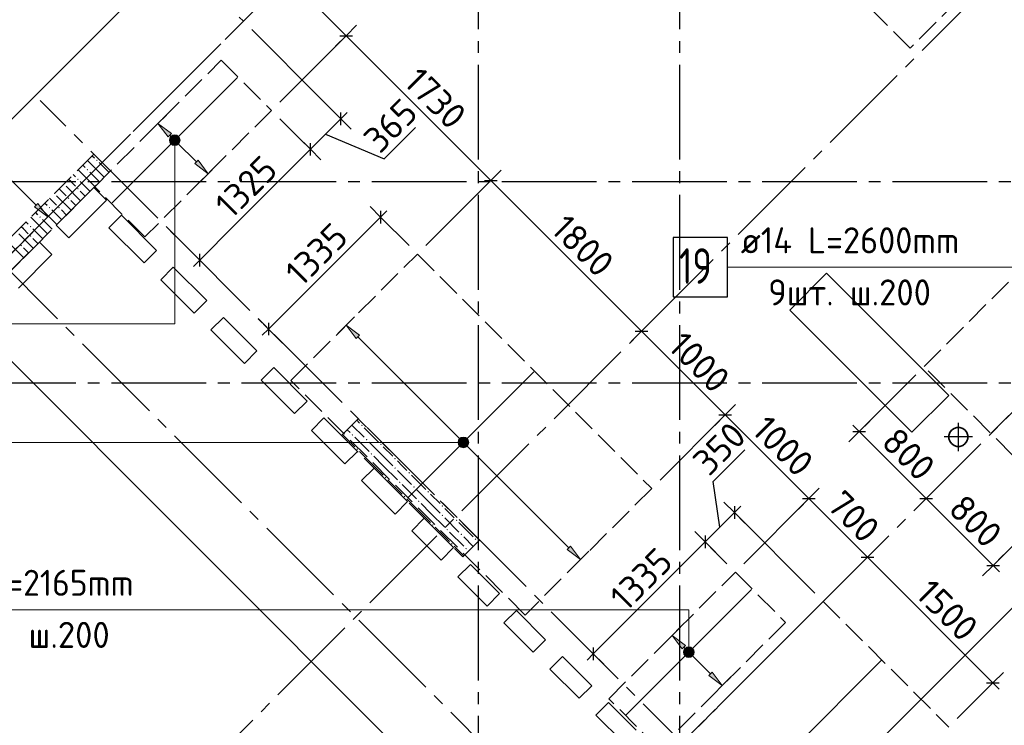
# Model space of a CAD drawing. Header units: millimetres. Extents: x 40580 to 1930067, y -240640 to 81020.
# Tile 254 of 256: x 769898 to 778219, y -225848 to -219888. Entities that reach past the tile are written whole.
import ezdxf

# ---------------------------------------------------------------- set-up
doc = ezdxf.new("R2010")
doc.units = ezdxf.units.MM
for name, pattern in [('______2', [270, 200, -70]), ('______5', [1100, 800, -100, 100, -100]), ('CENTER', [2, 1.25, -0.25, 0.25, -0.25])]:
    doc.linetypes.add(name, pattern=pattern)
for name, color, linetype, lineweight in [('Standard', 7, 'Continuous', 25), ('ДОП Верх по У', 7, 'Continuous', 25), ('ЖБ Перекрытие верхний уровень', 7, 'Continuous', 35), ('ОСИ', 7, 'CENTER', 15), ('Позиционная метка номер позиции', 7, 'Continuous', 13), ('Примечания', 7, 'Continuous', 13)]:
    doc.layers.add(name, color=color, linetype=linetype, lineweight=lineweight)
doc.layers.add('ЖБ Пилон', color=7, linetype='______2', lineweight=13, true_color=0xa0a0a0)
doc.styles.add('ISOCPEUR', font='isocpeur.ttf')

msp = doc.modelspace()

# ---------------------------------------------------------------- hatches: boundary and pattern name
at = {"layer": 'ДОП Верх по У', "linetype": 'Continuous', "lineweight": 13, "transparency": 33554687}
for points in [[(771151.6, -220877.5), (771066.8, -220764.4), (771179.9, -220849.2)], [(772742.7, -222581.6), (772657.8, -222468.5), (772771, -222553.3)], [(775496.2, -225202), (775411.4, -225088.9), (775524.5, -225173.8)]]:
    msp.add_hatch(color=7, dxfattribs=at).paths.add_polyline_path(points, flags=16)
for points in [[(771172.1, -220896.3), (771198.6, -220869.8), (771181.7, -220879.3)], [(771198.6, -220869.8), (771172.1, -220896.3), (771172.1, -220915.4)], [(771198.6, -220869.8), (771172.1, -220915.4), (771217.7, -220869.8)], [(771217.7, -220869.8), (771172.1, -220915.4), (771181.7, -220932.3)], [(771217.7, -220869.8), (771181.7, -220932.3), (771234.7, -220879.3)], [(771234.7, -220879.3), (771181.7, -220932.3), (771198.6, -220941.9)], [(771234.7, -220879.3), (771198.6, -220941.9), (771244.2, -220896.3)], [(771244.2, -220896.3), (771198.6, -220941.9), (771217.7, -220941.9)], [(771244.2, -220896.3), (771217.7, -220941.9), (771244.2, -220915.4)], [(771244.2, -220915.4), (771217.7, -220941.9), (771234.7, -220932.3)], [(771377.9, -221103.8), (771491, -221188.7), (771406.2, -221075.5)], [(770022.5, -221469.2), (770135.7, -221554.1), (770050.8, -221440.9)], [(773611.7, -223448.9), (773638.2, -223422.3), (773621.3, -223431.9)], [(773638.2, -223422.3), (773611.7, -223448.9), (773611.7, -223467.9)], [(773638.2, -223422.3), (773611.7, -223467.9), (773657.3, -223422.3)], [(773657.3, -223422.3), (773611.7, -223467.9), (773621.3, -223484.9)], [(773657.3, -223422.3), (773621.3, -223484.9), (773674.3, -223431.9)], [(773674.3, -223431.9), (773621.3, -223484.9), (773638.2, -223494.5)], [(773674.3, -223431.9), (773638.2, -223494.5), (773683.8, -223448.9)], [(773683.8, -223448.9), (773638.2, -223494.5), (773657.3, -223494.5)], [(773683.8, -223448.9), (773657.3, -223494.5), (773683.8, -223467.9)], [(773683.8, -223467.9), (773657.3, -223494.5), (773674.3, -223484.9)], [(774524.6, -224363.5), (774637.7, -224448.3), (774552.9, -224335.2)], [(775722.5, -225428.3), (775835.6, -225513.2), (775750.8, -225400)]]:
    msp.add_hatch(color=7, dxfattribs=at).paths.add_polyline_path(points)
at = {"layer": 'ЖБ Пилон', "linetype": 'Continuous', "lineweight": -3, "transparency": 33554687}
for points in [[(770463.7, -221155.5), (770470.2, -221149), (770476.7, -221155.5), (770470.2, -221162)], [(770543.7, -221075.5), (770550.2, -221069), (770556.7, -221075.5), (770550.2, -221082)], [(770383.7, -221235.5), (770390.2, -221229), (770396.7, -221235.5), (770390.2, -221242)], [(770274.8, -221273.6), (770276.7, -221275.5), (770270.2, -221282), (770268.3, -221280.1)], [(770383.7, -221315.5), (770390.2, -221309), (770396.7, -221315.5), (770390.2, -221322)], [(770194.8, -221353.6), (770196.7, -221355.5), (770190.2, -221362), (770188.3, -221360.1)], [(770303.7, -221395.5), (770310.2, -221389), (770316.7, -221395.5), (770310.2, -221402)], [(770143.7, -221475.5), (770150.2, -221469), (770156.7, -221475.5), (770150.2, -221482)], [(770223.7, -221475.5), (770230.2, -221469), (770236.7, -221475.5), (770230.2, -221482)], [(770063.7, -221555.5), (770070.2, -221549), (770076.7, -221555.5), (770070.2, -221562)], [(769983.7, -221635.5), (769990.2, -221629), (769996.7, -221635.5), (769990.2, -221642)], [(769983.7, -221715.5), (769990.2, -221709), (769996.7, -221715.5), (769990.2, -221722)], [(769903.7, -221795.5), (769910.2, -221789), (769916.7, -221795.5), (769910.2, -221802)], [(772783.7, -223315.5), (772790.2, -223309), (772796.7, -223315.5), (772790.2, -223322)], [(772703.7, -223395.5), (772710.2, -223389), (772716.7, -223395.5), (772710.2, -223402)], [(772823.7, -223435.5), (772830.2, -223429), (772836.7, -223435.5), (772830.2, -223442)], [(772943.7, -223475.5), (772950.2, -223469), (772956.7, -223475.5), (772950.2, -223482)], [(772743.7, -223515.5), (772750.2, -223509), (772756.7, -223515.5), (772750.2, -223522)], [(772863.7, -223555.5), (772870.2, -223549), (772876.7, -223555.5), (772870.2, -223562)], [(773063.7, -223595.5), (773070.2, -223589), (773076.7, -223595.5), (773070.2, -223602)], [(773063.7, -223675.5), (773070.2, -223669), (773076.7, -223675.5), (773070.2, -223682)], [(773183.7, -223715.5), (773190.2, -223709), (773196.7, -223715.5), (773190.2, -223722)], [(772983.7, -223755.5), (772990.2, -223749), (772996.7, -223755.5), (772990.2, -223762)], [(773103.7, -223795.5), (773110.2, -223789), (773116.7, -223795.5), (773110.2, -223802)], [(773223.7, -223835.5), (773230.2, -223829), (773236.7, -223835.5), (773230.2, -223842)], [(773343.7, -223875.5), (773350.2, -223869), (773356.7, -223875.5), (773350.2, -223882)], [(773143.7, -223915.5), (773150.2, -223909), (773156.7, -223915.5), (773150.2, -223922)], [(773263.7, -223955.5), (773270.2, -223949), (773276.7, -223955.5), (773270.2, -223962)], [(773463.7, -223995.5), (773470.2, -223989), (773476.7, -223995.5), (773470.2, -224002)], [(773463.7, -224075.5), (773470.2, -224069), (773476.7, -224075.5), (773470.2, -224082)], [(773583.7, -224115.5), (773590.2, -224109), (773596.7, -224115.5), (773590.2, -224122)], [(773383.7, -224155.5), (773390.2, -224149), (773396.7, -224155.5), (773390.2, -224162)], [(773503.7, -224195.5), (773510.2, -224189), (773516.7, -224195.5), (773510.2, -224202)], [(773623.7, -224235.5), (773630.2, -224229), (773636.7, -224235.5), (773630.2, -224242)], [(773543.7, -224315.5), (773550.2, -224309), (773556.7, -224315.5), (773550.2, -224322)], [(773743.7, -224275.5), (773750.2, -224269), (773756.7, -224275.5), (773750.2, -224282)], [(773663.7, -224355.5), (773670.2, -224349), (773676.7, -224355.5), (773670.2, -224362)]]:
    msp.add_hatch(color=7, dxfattribs=at).paths.add_polyline_path(points, flags=16)
at = {"layer": 'Позиционная метка номер позиции', "linetype": 'Continuous', "lineweight": 13, "transparency": 33554687}
for points in [[(771246.9, -220883.3), (771169.5, -220883.3), (771163.2, -220905.8)], [(771246.9, -220883.3), (771163.2, -220905.8), (771253.2, -220905.8)], [(771230.7, -220867.1), (771185.7, -220867.1), (771169.5, -220883.3)], [(771230.7, -220867.1), (771169.5, -220883.3), (771246.9, -220883.3)], [(771185.7, -220867.1), (771230.7, -220867.1), (771208.2, -220860.8)], [(771253.2, -220905.8), (771163.2, -220905.8), (771169.5, -220928.3)], [(771253.2, -220905.8), (771169.5, -220928.3), (771246.9, -220928.3)], [(771246.9, -220928.3), (771169.5, -220928.3), (771185.7, -220944.5)], [(771246.9, -220928.3), (771185.7, -220944.5), (771230.7, -220944.5)], [(771230.7, -220944.5), (771185.7, -220944.5), (771208.2, -220950.8)], [(773609.1, -223480.9), (773609.1, -223435.9), (773602.8, -223458.4)], [(773625.3, -223497.1), (773625.3, -223419.7), (773609.1, -223435.9)], [(773625.3, -223497.1), (773609.1, -223435.9), (773609.1, -223480.9)], [(773647.8, -223503.4), (773647.8, -223413.4), (773625.3, -223419.7)], [(773647.8, -223503.4), (773625.3, -223419.7), (773625.3, -223497.1)], [(773670.3, -223497.1), (773670.3, -223419.7), (773647.8, -223413.4)], [(773670.3, -223497.1), (773647.8, -223413.4), (773647.8, -223503.4)], [(773686.5, -223480.9), (773686.5, -223435.9), (773670.3, -223419.7)], [(773686.5, -223480.9), (773670.3, -223419.7), (773670.3, -223497.1)], [(773686.5, -223435.9), (773686.5, -223480.9), (773692.8, -223458.4)], [(775507.8, -225230.3), (775597.8, -225230.3), (775591.5, -225207.8)], [(775507.8, -225230.3), (775591.5, -225207.8), (775514.1, -225207.8)], [(775514.1, -225207.8), (775591.5, -225207.8), (775575.3, -225191.6)], [(775514.1, -225207.8), (775575.3, -225191.6), (775530.3, -225191.6)], [(775530.3, -225191.6), (775575.3, -225191.6), (775552.8, -225185.3)], [(775514.1, -225252.8), (775597.8, -225230.3), (775507.8, -225230.3)], [(775514.1, -225252.8), (775591.5, -225252.8), (775597.8, -225230.3)], [(775530.3, -225269), (775591.5, -225252.8), (775514.1, -225252.8)], [(775530.3, -225269), (775575.3, -225269), (775591.5, -225252.8)], [(775575.3, -225269), (775530.3, -225269), (775552.8, -225275.3)]]:
    msp.add_hatch(color=7, dxfattribs=at).paths.add_polyline_path(points)

# ---------------------------------------------------------------- linework, layer by layer
at = {"layer": 'Standard', "color": 7, "linetype": 'Continuous', "lineweight": -3, "transparency": 33554687}
for p, q in [((772161.6, -219528.2), (772656.5, -220023.1)), ((772656.5, -220023.1), (773879.8, -221246.4)), ((772354.6, -220983.1), (772612.2, -220725.6)), ((772612.2, -220725.6), (772665.2, -220672.5)), ((772977.2, -221063.5), (773242.5, -220798.2)), ((772483.4, -220854.4), (772977.2, -221063.5)), ((773879.8, -221246.4), (775152.6, -222519.2)), ((772946.9, -221555.3), (772001.5, -222500.7)), ((772946.9, -221555.3), (772999.9, -221502.3)), ((771419.3, -221918.5), (771366.3, -221971.5)), ((776321.8, -226821), (780995.7, -222147)), ((772001.5, -222500.7), (771948.5, -222553.7)), ((775152.6, -222519.2), (775859.7, -223226.3)), ((775859.7, -223226.3), (776566.8, -223933.4)), ((776992.4, -223366.5), (776939.3, -223313.5)), ((776992.4, -223366.5), (777558, -223932.2)), ((775759.2, -223787.6), (776024.6, -223522.2)), ((775814.4, -224175.3), (775759.2, -223787.6)), ((776566.8, -223933.4), (777061.8, -224428.4)), ((777558, -223932.2), (778123.7, -224497.9)), ((775938.2, -224051.6), (775690.7, -224299.1)), ((775938.2, -224051.6), (775991.2, -223998.5)), ((775690.7, -224299.1), (774745.3, -225244.5)), ((777061.8, -224428.4), (778122.5, -225489.1)), ((778123.7, -224497.9), (778176.8, -224550.9)), ((774745.3, -225244.5), (774692.2, -225297.5)), ((778122.5, -225489.1), (778175.5, -225542.1))]:
    msp.add_line(p, q, dxfattribs=at)
at = {"layer": 'Standard', "color": 251, "linetype": 'Continuous', "lineweight": -3, "true_color": 0x656565, "transparency": 33554687}
for p, q in [((772656.5, -220023.1), (772744.9, -219934.8)), ((772656.5, -220023.1), (772096.3, -220583.4)), ((772656.5, -220023.1), (772568.1, -220111.5)), ((772612.2, -220725.6), (772523.8, -220637.2)), ((772612.2, -220725.6), (772700.6, -220814)), ((772354.6, -220983.1), (772266.2, -220894.7)), ((772354.6, -220983.1), (772443, -221071.5)), ((773879.8, -221246.4), (773968.2, -221158.1)), ((773879.8, -221246.4), (773329.6, -221796.6)), ((773879.8, -221246.4), (773791.4, -221334.8)), ((772946.9, -221555.3), (772858.5, -221466.9)), ((772946.9, -221555.3), (773035.3, -221643.7)), ((772946.9, -221555.3), (773188.2, -221796.6)), ((771419.3, -221918.5), (771161, -221660.1)), ((771419.3, -221918.5), (771330.9, -221830.1)), ((771419.3, -221918.5), (771507.7, -222006.9)), ((772001.5, -222500.7), (771913.1, -222412.3)), ((775152.6, -222519.2), (775241, -222430.8)), ((772001.5, -222500.7), (772089.9, -222589.1)), ((772001.5, -222500.7), (772242.8, -222742)), ((775152.6, -222519.2), (775064.2, -222607.6)), ((775152.6, -222519.2), (775152.6, -222519.2)), ((775859.7, -223226.3), (775948.1, -223137.9)), ((775859.7, -223226.3), (775309.5, -223776.5)), ((775859.7, -223226.3), (775771.3, -223314.7)), ((776992.4, -223366.5), (777080.8, -223278.1)), ((776992.4, -223366.5), (776904, -223454.9)), ((776566.8, -223933.4), (776655.2, -223845.1)), ((777558, -223932.2), (777646.4, -223843.8)), ((775938.2, -224051.6), (775849.8, -223963.2)), ((776566.8, -223933.4), (776016.7, -224483.6)), ((776566.8, -223933.4), (776478.5, -224021.8)), ((777558, -223932.2), (777469.7, -224020.6)), ((777558, -223932.2), (777558, -223932.2)), ((775938.2, -224051.6), (776026.5, -224140)), ((775938.2, -224051.6), (776617.7, -224731.1)), ((778123.7, -224497.9), (778601.2, -224020.4)), ((775690.7, -224299.1), (775602.3, -224210.7)), ((775690.7, -224299.1), (775779.1, -224387.5)), ((775690.7, -224299.1), (775875.2, -224483.6)), ((777061.8, -224428.4), (777150.2, -224340)), ((777061.8, -224428.4), (776973.4, -224516.8)), ((777061.8, -224428.4), (777061.8, -224428.4)), ((778123.7, -224497.9), (778212.1, -224409.5)), ((778123.7, -224497.9), (778035.3, -224586.3)), ((774745.3, -225244.5), (774656.9, -225156.1)), ((774745.3, -225244.5), (774833.7, -225332.9)), ((774745.3, -225244.5), (774929.8, -225429)), ((778122.5, -225489.1), (778210.9, -225400.7)), ((778122.5, -225489.1), (777819.8, -225791.8)), ((778122.5, -225489.1), (778034.1, -225577.5))]:
    msp.add_line(p, q, dxfattribs=at)
at = {"layer": 'Standard', "color": 7, "linetype": 'Continuous', "lineweight": 25, "transparency": 33554687}
for p, q in [((772603.5, -220023.1), (772709.6, -220023.1)), ((772612.2, -220778.6), (772612.2, -220672.5)), ((772354.6, -221036.2), (772354.6, -220930.1)), ((773826.8, -221246.4), (773932.9, -221246.4)), ((772946.9, -221502.3), (772946.9, -221608.3)), ((771419.3, -221971.5), (771419.3, -221865.4)), ((772001.5, -222447.7), (772001.5, -222553.7)), ((775099.6, -222519.2), (775205.7, -222519.2)), ((775806.7, -223226.3), (775912.8, -223226.3)), ((776939.3, -223366.5), (777045.4, -223366.5)), ((776513.8, -223933.4), (776619.9, -223933.4)), ((777505, -223932.2), (777611.1, -223932.2)), ((775938.2, -223998.5), (775938.2, -224104.6)), ((775690.7, -224246), (775690.7, -224352.1)), ((777008.8, -224428.4), (777114.9, -224428.4)), ((778070.7, -224497.9), (778176.8, -224497.9)), ((774745.3, -225191.4), (774745.3, -225297.5)), ((778069.4, -225489.1), (778175.5, -225489.1))]:
    msp.add_line(p, q, dxfattribs=at)
at = {"layer": 'Standard', "color": 8, "linetype": '______5', "lineweight": -3, "transparency": 33554687}
for p, q in [((777830.4, -223531.7), (777830.4, -223292.7)), ((777949.9, -223412.2), (777710.8, -223412.2))]:
    msp.add_line(p, q, dxfattribs=at)
at = {"layer": 'Standard', "color": 251, "linetype": 'Continuous', "lineweight": -3, "true_color": 0x656565, "transparency": 33554687}
for points in [[(772612.2, -220725.6), (772453.3, -220566.7), (772453.3, -220566.7), (771858.9, -219972.3)], [(772354.6, -220983.1), (772237.1, -220865.6), (772237.1, -220865.6), (772096.3, -220724.8)], [(776992.4, -223366.5), (777420, -222938.9), (777420, -222938.9), (777469.8, -222889)]]:
    msp.add_lwpolyline(points, dxfattribs=at)
at = {"layer": 'Standard', "color": 7, "linetype": 'Continuous', "lineweight": -3, "transparency": 33554687}
msp.add_lwpolyline([(771419.3, -221918.5), (771714.3, -221623.4), (771714.3, -221623.4), (772354.6, -220983.1)], dxfattribs=at)
at = {"layer": 'ДОП Верх по У', "color": 7, "linetype": 'Continuous', "lineweight": -3, "transparency": 33554687}
for p, q in [((771217.5, -219340.8), (769026.9, -221531.5)), ((771737.8, -220376.2), (770678.6, -221435.4)), ((778111.2, -223379.1), (779939.8, -221550.5)), ((774243.9, -222862.2), (773184.7, -223921.5)), ((776082.4, -224700.7), (775023.2, -225760)), ((777178.4, -225301.8), (774987.8, -227492.4))]:
    msp.add_line(p, q, dxfattribs=at)
at = {"layer": 'ДОП Верх по У', "color": 251, "linetype": 'Continuous', "lineweight": 13, "true_color": 0x494949, "transparency": 33554687}
for p, q in [((771066.8, -220764.4), (771137.5, -220693.7)), ((771066.8, -220764.4), (770996, -220835.1)), ((771066.8, -220764.4), (771179.9, -220849.2)), ((771151.6, -220877.5), (771066.8, -220764.4)), ((771066.8, -220764.4), (771066.8, -220764.4)), ((771179.9, -220849.2), (771151.6, -220877.5)), ((771165.8, -220863.4), (771187, -220884.6)), ((771234.7, -220879.3), (771234.7, -220879.3)), ((771181.7, -220932.3), (771181.7, -220932.3)), ((771229.4, -220927), (771392, -221089.7)), ((769591.2, -221009.6), (770036.7, -221455.1)), ((771406.2, -221075.5), (771377.9, -221103.8)), ((771377.9, -221103.8), (771491, -221188.7)), ((771491, -221188.7), (771406.2, -221075.5)), ((771491, -221188.7), (771561.7, -221117.9)), ((771491, -221188.7), (771420.3, -221259.4)), ((771491, -221188.7), (771491, -221188.7)), ((770050.8, -221440.9), (770022.5, -221469.2)), ((770022.5, -221469.2), (770135.7, -221554.1)), ((770135.7, -221554.1), (770050.8, -221440.9)), ((770135.7, -221554.1), (770206.4, -221483.4)), ((770135.7, -221554.1), (770064.9, -221624.8)), ((770135.7, -221554.1), (770135.7, -221554.1)), ((772657.8, -222468.5), (772728.5, -222397.7)), ((772657.8, -222468.5), (772587.1, -222539.2)), ((772657.8, -222468.5), (772771, -222553.3)), ((772742.7, -222581.6), (772657.8, -222468.5)), ((772657.8, -222468.5), (772657.8, -222468.5)), ((772771, -222553.3), (772742.7, -222581.6)), ((772756.8, -222567.4), (773626.6, -223437.2)), ((773669, -223479.6), (774538.7, -224349.3)), ((773674.3, -223431.9), (773674.3, -223431.9)), ((773621.3, -223484.9), (773621.3, -223484.9)), ((774552.9, -224335.2), (774524.6, -224363.5)), ((774524.6, -224363.5), (774637.7, -224448.3)), ((774637.7, -224448.3), (774552.9, -224335.2)), ((774637.7, -224448.3), (774708.4, -224377.6)), ((774637.7, -224448.3), (774567, -224519.1)), ((774637.7, -224448.3), (774637.7, -224448.3)), ((775411.4, -225088.9), (775482.1, -225018.2)), ((775411.4, -225088.9), (775340.7, -225159.6)), ((775411.4, -225088.9), (775524.5, -225173.8)), ((775496.2, -225202), (775411.4, -225088.9)), ((775411.4, -225088.9), (775411.4, -225088.9)), ((775524.5, -225173.8), (775496.2, -225202)), ((775510.4, -225187.9), (775531.6, -225209.1)), ((775579.3, -225203.8), (775579.3, -225203.8)), ((775526.3, -225256.8), (775526.3, -225256.8)), ((775574, -225251.5), (775736.6, -225414.2)), ((775750.8, -225400), (775722.5, -225428.3)), ((775722.5, -225428.3), (775835.6, -225513.2)), ((775835.6, -225513.2), (775750.8, -225400)), ((775835.6, -225513.2), (775906.4, -225442.5)), ((775835.6, -225513.2), (775764.9, -225583.9)), ((775835.6, -225513.2), (775835.6, -225513.2))]:
    msp.add_line(p, q, dxfattribs=at)
at = {"layer": 'ДОП Верх по У', "color": 7, "linetype": 'Continuous', "lineweight": 13, "transparency": 33554687}
for p, q in [((775972, -221978.9), (778080, -221978.9)), ((769062, -224871.8), (771126, -224871.8))]:
    msp.add_line(p, q, dxfattribs=at)
at = {"layer": 'ДОП Верх по У', "color": 7, "linetype": 'Continuous', "lineweight": 25, "transparency": 33554687}
msp.add_lwpolyline([(775420, -222228.9), (775880, -222228.9), (775880, -221728.9), (775420, -221728.9), (775420, -222228.9)], dxfattribs=at)
at = {"layer": 'ДОП Верх по У', "color": 251, "linetype": 'Continuous', "lineweight": 13, "true_color": 0x494949, "transparency": 33554687}
for centre in [(771208.2, -220905.8), (773647.8, -223458.4)]:
    msp.add_circle(centre, 37.5, dxfattribs=at)
at = {"layer": 'ЖБ Перекрытие верхний уровень', "transparency": 33554687}
for p, q in [((770206.4, -221624.8), (770524.6, -221306.6)), ((770524.6, -221306.6), (770630.6, -221412.7)), ((770630.6, -221412.7), (770312.4, -221730.9)), ((770651.8, -221646), (770757.9, -221540)), ((770757.9, -221540), (771054.9, -221837)), ((770312.4, -221730.9), (770206.4, -221624.8)), ((770948.8, -221943), (770651.8, -221646)), ((769782.1, -222049.1), (770064.9, -221766.2)), ((770064.9, -221766.2), (770171, -221872.3)), ((770171, -221872.3), (769888.2, -222155.2)), ((771054.9, -221837), (770948.8, -221943)), ((771090.3, -222084.4), (771196.3, -221978.4)), ((771196.3, -221978.4), (771479.2, -222261.2)), ((776716.7, -222029.8), (776405.5, -222340.9)), ((777749, -223062.2), (776716.7, -222029.8)), ((771373.1, -222367.3), (771090.3, -222084.4)), ((771479.2, -222261.2), (771373.1, -222367.3)), ((776405.5, -222340.9), (777437.9, -223373.3)), ((771514.5, -222508.7), (771620.6, -222402.6)), ((771620.6, -222402.6), (771903.4, -222685.5)), ((771797.4, -222791.5), (771514.5, -222508.7)), ((769676, -222621.8), (774413.7, -227359.4)), ((771903.4, -222685.5), (771797.4, -222791.5)), ((771938.8, -222933), (772044.8, -222826.9)), ((772044.8, -222826.9), (772327.7, -223109.7)), ((772221.6, -223215.8), (771938.8, -222933)), ((777437.9, -223373.3), (777749, -223062.2)), ((772327.7, -223109.7), (772221.6, -223215.8)), ((772363, -223357.2), (772469.1, -223251.2)), ((772469.1, -223251.2), (772752, -223534)), ((772645.9, -223640.1), (772363, -223357.2)), ((777758.5, -223375.6), (777750.7, -223399.6)), ((777773.3, -223355.2), (777758.5, -223375.6)), ((777793.7, -223340.3), (777773.3, -223355.2)), ((777817.7, -223332.5), (777793.7, -223340.3)), ((777843, -223332.5), (777817.7, -223332.5)), ((777867, -223340.3), (777843, -223332.5)), ((777887.4, -223355.2), (777867, -223340.3)), ((777902.2, -223375.6), (777887.4, -223355.2)), ((777910, -223399.6), (777902.2, -223375.6)), ((777750.7, -223399.6), (777750.7, -223424.8)), ((777750.7, -223424.8), (777758.5, -223448.8)), ((777758.5, -223448.8), (777773.3, -223469.2)), ((777773.3, -223469.2), (777793.7, -223484.1)), ((777867, -223484.1), (777887.4, -223469.2)), ((777887.4, -223469.2), (777902.2, -223448.8)), ((777902.2, -223448.8), (777910, -223424.8)), ((777910, -223424.8), (777910, -223399.6)), ((772752, -223534), (772645.9, -223640.1)), ((777793.7, -223484.1), (777817.7, -223491.9)), ((777817.7, -223491.9), (777843, -223491.9)), ((777843, -223491.9), (777867, -223484.1)), ((772787.3, -223781.5), (772893.4, -223675.4)), ((772893.4, -223675.4), (773176.2, -223958.3)), ((773070.2, -224064.3), (772787.3, -223781.5)), ((773176.2, -223958.3), (773070.2, -224064.3)), ((773211.6, -224205.8), (773317.6, -224099.7)), ((773317.6, -224099.7), (773565.1, -224347.2)), ((773459.1, -224453.2), (773211.6, -224205.8)), ((773565.1, -224347.2), (773459.1, -224453.2)), ((773600.5, -224594.7), (773706.5, -224488.6)), ((773706.5, -224488.6), (773954, -224736.1)), ((773848, -224842.2), (773600.5, -224594.7)), ((773954, -224736.1), (773848, -224842.2)), ((773989.4, -224983.6), (774095.5, -224877.5)), ((774095.5, -224877.5), (774342.9, -225125)), ((774236.9, -225231.1), (773989.4, -224983.6)), ((774342.9, -225125), (774236.9, -225231.1)), ((774378.3, -225372.5), (774484.4, -225266.4)), ((774484.4, -225266.4), (774731.9, -225513.9)), ((774625.8, -225620), (774378.3, -225372.5)), ((774731.9, -225513.9), (774625.8, -225620)), ((774767.2, -225761.4), (774873.3, -225655.3)), ((774873.3, -225655.3), (775106.6, -225888.7)), ((775000.6, -225994.7), (774767.2, -225761.4))]:
    msp.add_line(p, q, dxfattribs=at)
at = {"layer": 'ЖБ Пилон', "color": 253, "linetype": '______2', "lineweight": 13, "true_color": 0xa0a0a0, "transparency": 33554687}
for p, q in [((770524.6, -221023.8), (769499.3, -222049.1)), ((770666, -221165.2), (770524.6, -221023.8)), ((769640.7, -222190.5), (770666, -221165.2)), ((772759.3, -223258.5), (772617.9, -223400)), ((773784.6, -224283.8), (772759.3, -223258.5)), ((772617.9, -223400), (773643.2, -224425.3)), ((773643.2, -224425.3), (773784.6, -224283.8))]:
    msp.add_line(p, q, dxfattribs=at)
at = {"layer": 'ЖБ Пилон', "color": 9, "linetype": 'Continuous', "lineweight": -3, "true_color": 0xc7c7c7, "transparency": 33554687}
for p, q in [((770511.5, -221036.8), (770530.2, -221055.5)), ((770431.5, -221116.8), (770450.2, -221135.5)), ((770570.2, -221175.5), (770471.5, -221076.8)), ((770570.2, -221095.5), (770650.2, -221175.5)), ((770351.5, -221196.8), (770370.2, -221215.5)), ((770490.2, -221255.5), (770391.5, -221156.8)), ((770490.2, -221175.5), (770570.2, -221255.5)), ((770570.2, -221175.5), (770613, -221218.2)), ((770231.5, -221316.8), (770290.2, -221375.5)), ((770290.2, -221295.5), (770410.2, -221415.5)), ((770330.2, -221255.5), (770311.5, -221236.8)), ((770370.2, -221295.5), (770330.2, -221255.5)), ((770410.2, -221255.5), (770490.2, -221335.5)), ((770490.2, -221255.5), (770533, -221298.2)), ((770570.2, -221255.5), (770573, -221258.2)), ((770170.2, -221415.5), (770151.5, -221396.8)), ((770210.2, -221375.5), (770330.2, -221495.5)), ((770410.2, -221335.5), (770453, -221378.2)), ((770170.2, -221575.5), (770071.5, -221476.8)), ((770111.5, -221436.8), (770130.2, -221455.5)), ((770210.2, -221455.5), (770170.2, -221415.5)), ((770330.2, -221415.5), (770373, -221458.2)), ((770090.2, -221655.5), (769991.5, -221556.8)), ((770031.5, -221516.8), (770050.2, -221535.5)), ((770170.2, -221495.5), (770250.2, -221575.5)), ((770250.2, -221495.5), (770293, -221538.2)), ((769930.2, -221655.5), (769911.5, -221636.8)), ((769951.5, -221596.8), (769970.2, -221615.5)), ((770090.2, -221575.5), (770170.2, -221655.5)), ((770170.2, -221575.5), (770213, -221618.2)), ((769890.2, -221695.5), (770010.2, -221815.5)), ((769970.2, -221695.5), (769930.2, -221655.5)), ((770010.2, -221655.5), (770090.2, -221735.5)), ((770090.2, -221655.5), (770133, -221698.2)), ((770170.2, -221655.5), (770173, -221658.2)), ((769810.2, -221775.5), (769930.2, -221895.5)), ((769930.2, -221815.5), (769973, -221858.2)), ((770010.2, -221735.5), (770053, -221778.2)), ((772706.3, -223311.6), (772810.2, -223415.5)), ((772770.2, -223295.5), (772746.3, -223271.6)), ((772626.3, -223391.6), (772730.2, -223495.5)), ((772666.3, -223351.6), (772690.2, -223375.5)), ((772810.2, -223335.5), (772930.2, -223455.5)), ((772730.2, -223415.5), (772850.2, -223535.5)), ((772970.2, -223575.5), (772850.2, -223455.5)), ((772890.2, -223655.5), (772770.2, -223535.5)), ((772970.2, -223495.5), (773050.2, -223575.5)), ((772890.2, -223575.5), (772970.2, -223655.5)), ((772970.2, -223575.5), (773050.2, -223655.5)), ((773130.2, -223655.5), (773090.2, -223615.5)), ((772890.2, -223655.5), (772970.2, -223735.5)), ((772970.2, -223655.5), (773090.2, -223775.5)), ((773090.2, -223695.5), (773210.2, -223815.5)), ((773170.2, -223695.5), (773130.2, -223655.5)), ((773010.2, -223775.5), (773130.2, -223895.5)), ((773210.2, -223735.5), (773330.2, -223855.5)), ((773130.2, -223815.5), (773250.2, -223935.5)), ((773370.2, -223975.5), (773250.2, -223855.5)), ((773370.2, -223895.5), (773450.2, -223975.5)), ((773290.2, -224055.5), (773170.2, -223935.5)), ((773290.2, -223975.5), (773370.2, -224055.5)), ((773370.2, -223975.5), (773450.2, -224055.5)), ((773290.2, -224055.5), (773370.2, -224135.5)), ((773370.2, -224055.5), (773490.2, -224175.5)), ((773530.2, -224055.5), (773490.2, -224015.5)), ((773570.2, -224095.5), (773530.2, -224055.5)), ((773490.2, -224095.5), (773610.2, -224215.5)), ((773610.2, -224135.5), (773730.2, -224255.5)), ((773410.2, -224175.5), (773530.2, -224295.5)), ((773530.2, -224215.5), (773650.2, -224335.5)), ((773731.6, -224336.9), (773650.2, -224255.5)), ((773770.2, -224295.5), (773771.6, -224296.9)), ((773651.6, -224416.9), (773570.2, -224335.5)), ((773690.2, -224375.5), (773691.6, -224376.9))]:
    msp.add_line(p, q, dxfattribs=at)
at = {"layer": 'ОСИ', "color": 8, "linetype": '______5', "lineweight": -3, "transparency": 33554687}
for p, q in [((773773.2, -182868.6), (773773.2, -233188.6)), ((775473.2, -182868.6), (775473.2, -233188.6)), ((768664.9, -223024.9), (787321.2, -204368.6)), ((771302.4, -226369.5), (790312.2, -207359.6)), ((773565.1, -227925.1), (792221.4, -209268.8)), ((775662.5, -227858.7), (766349.2, -218545.4)), ((776511, -227010.2), (770072, -220571.2)), ((792373.2, -221258.6), (762749.2, -221258.6)), ((792373.2, -222958.6), (762749.2, -222958.6))]:
    msp.add_line(p, q, dxfattribs=at)
at = {"layer": 'Позиционная метка номер позиции', "color": 7, "linetype": 'Continuous', "lineweight": 13, "transparency": 33554687}
for p, q in [((771208.2, -220860.8), (771208.2, -220860.8)), ((771163.2, -220905.8), (771163.2, -220905.8)), ((771208.2, -220950.8), (771208.2, -220950.8)), ((771253.2, -220905.8), (771253.2, -220905.8)), ((773647.8, -223458.4), (767512.6, -223458.4)), ((773602.8, -223458.4), (773602.8, -223458.4)), ((773647.8, -223413.4), (773647.8, -223413.4)), ((773692.8, -223458.4), (773692.8, -223458.4)), ((773647.8, -223503.4), (773647.8, -223503.4)), ((775552.8, -225185.3), (775552.8, -225185.3)), ((775507.8, -225230.3), (775507.8, -225230.3)), ((775552.8, -225275.3), (775552.8, -225275.3)), ((775597.8, -225230.3), (775597.8, -225230.3))]:
    msp.add_line(p, q, dxfattribs=at)
for points in [[(771208.2, -220905.8), (771208.2, -222458.4), (766583.3, -222458.4)], [(778861.4, -222628.9), (778861.4, -221978.9), (775880, -221978.9)], [(775552.8, -225230.3), (775552.8, -224871.8), (768926, -224871.8)]]:
    msp.add_lwpolyline(points, dxfattribs=at)
for centre in [(771208.2, -220905.8), (773647.8, -223458.4), (775552.8, -225230.3)]:
    msp.add_circle(centre, 45, dxfattribs=at)
at = {"layer": 'Примечания', "color": 7, "linetype": '______2', "lineweight": -3, "transparency": 33554687}
for p, q in [((777422.4, -220129.3), (775725.3, -218432.2)), ((778978, -218573.6), (777422.4, -220129.3)), ((770798.2, -218911.6), (771788.2, -219901.6)), ((771788.2, -219901.6), (769587.6, -222102.1)), ((770532.2, -221299), (771601.3, -220229.8)), ((771601.3, -220229.8), (772025.6, -220654.1)), ((772025.6, -220654.1), (770956.4, -221723.2)), ((777540.5, -222818.3), (779379, -220979.8)), ((770956.4, -221723.2), (770532.2, -221299)), ((772189.8, -222936.5), (773258.9, -221867.3)), ((773258.9, -221867.3), (775238.8, -223847.2)), ((778671.9, -223949.7), (777540.5, -222818.3)), ((774169.7, -224916.4), (772189.8, -222936.5)), ((775238.8, -223847.2), (774169.7, -224916.4)), ((774876.8, -225623.5), (775945.9, -224554.3)), ((775945.9, -224554.3), (776370.2, -224978.6)), ((774487.9, -227002.3), (776688.4, -224801.8)), ((776688.4, -224801.8), (777749.1, -225862.5)), ((776370.2, -224978.6), (775301.1, -226047.7)), ((775301.1, -226047.7), (774876.8, -225623.5))]:
    msp.add_line(p, q, dxfattribs=at)

# ---------------------------------------------------------------- texts
at = {"layer": 'Standard', "color": 7, "linetype": 'Continuous', "lineweight": 25, "transparency": 33554687, "char_height": 220, "attachment_point": 7, "style": 'ISOCPEUR'}
for s, insert, width, rotation in [('1730', (773132.2, -220428), 610.171, 315), ('365', (772941.8, -221028.2), 500.821, 45), ('1325', (771685.8, -221581.2), 594.595, 45), ('1335', (772278.5, -222152.9), 579.019, 45), ('1800', (774374.7, -221670.5), 625.747, 315), ('1000', (775364.6, -222660.5), 625.725, 315), ('350', (775723.8, -223752.3), 500.821, 45), ('1000', (776071.8, -223367.6), 625.725, 315), ('800', (777166.8, -223470.2), 531.968, 315), ('700', (776705.9, -224001.8), 531.968, 315), ('800', (777732.5, -224035.9), 531.964, 315), ('1335', (775022.3, -224896.7), 579.015, 45), ('1500', (777456.1, -224752), 610.158, 315)]:
    msp.add_mtext(s, dxfattribs=dict(at, insert=insert, width=width, rotation=rotation))
at = {"layer": 'ДОП Верх по У', "color": 7, "linetype": 'Continuous', "lineweight": 13, "transparency": 33554687, "attachment_point": 7, "style": 'ISOCPEUR'}
for s, insert, char_height, width in [('\\W0.96;ø14 L=2600mm ', (775992, -221861.6), 220, 2173.888), ('\\W0.75;19', (775470, -222118.9), 300, 472.649), ('\\W0.97;9шт. ш.200 ', (776223, -222301.6), 220, 1713.197), ('\\W0.94;ø14 L=2165mm ', (769082, -224754.4), 220, 2127.559), ('\\W0.97;4шт. ш.200 ', (769280, -225194.4), 220, 1735.063)]:
    msp.add_mtext(s, dxfattribs=dict(at, insert=insert, char_height=char_height, width=width))

doc.saveas('drawing.dxf')
